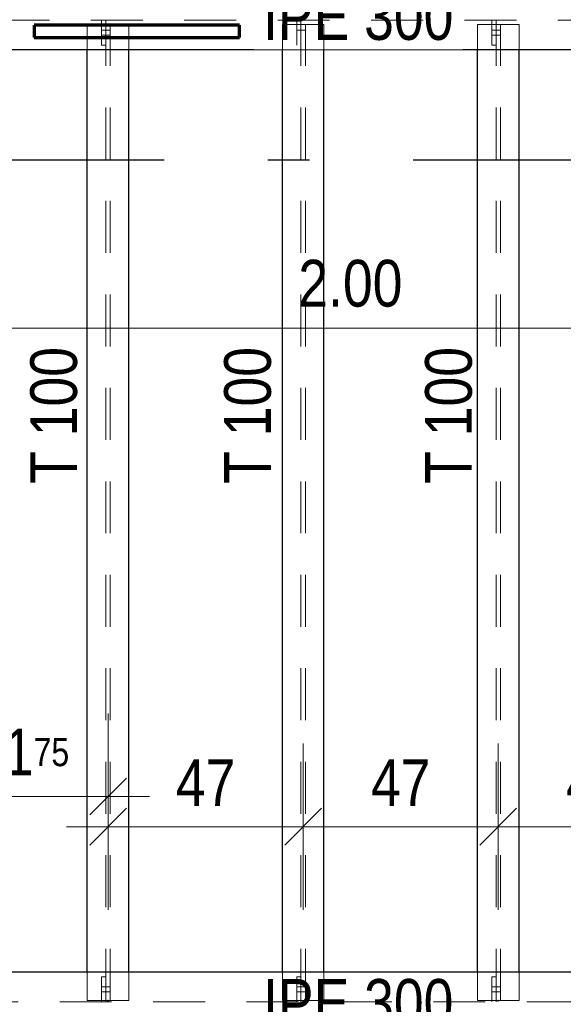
# Model space of a CAD drawing. Header units: millimetres. Extents: x -39 to 84, y 0 to 66.
# Tile 29 of 92: x -16.39 to -15.08, y 32.66 to 35.03. Entities that reach past the tile are written whole.
import ezdxf

# ---------------------------------------------------------------- set-up
doc = ezdxf.new("R2010")
doc.units = ezdxf.units.MM
doc.linetypes.add('DASHDOTX2', pattern=[2, 1, -0.5, 0, -0.5])
doc.linetypes.add('HIDDEN', pattern=[0.375, 0.25, -0.125])
doc.layers.add('2D-NovaObj-A_Wanddurchbruch', color=7, linetype='Continuous', lineweight=20)
doc.layers.add('Achsen', color=7, linetype='Continuous', lineweight=20)
doc.styles.add('Arial Narrow', font='ARIALN.TTF')
doc.dimstyles.new('Arch_Strakon_dimstyle', dxfattribs={"dimtxt": 15.75, "dimasz": 1, "dimexe": 1.25, "dimexo": 0.0625, "dimgap": 1, "dimtad": 0, "dimdec": 5, "dimzin": 12, "dimdsep": 46, "dimtxsty": 'Arial Narrow', "dimblk": 'Arrowhead_Tick', "dimsah": 1, "dimcen": 0, "dimse1": 1, "dimse2": 1, "dimclrd": 6, "dimclrt": 2, "dimazin": 0, "dimtfac": 1, "dimtdec": 4, "dimtmove": 0, "dimatfit": 3, "dimldrblk": 'NONE', "dimfxl": 1, "dimtvp": 1, "dimtolj": 1, "dimtzin": 0, "dimlwd": 13, "dimarcsym": 2})

# ---------------------------------------------------------------- blocks, each defined once
blk = doc.blocks.new('Arrowhead_Tick')
at = {"color": 0, "linetype": 'Continuous', "lineweight": -2}
for p, q in [((0, 20), (0, -10)), ((-1, 0), (0, 0)), ((10, 0), (0, 0))]:
    blk.add_line(p, q, dxfattribs=at)
at = {"color": 2, "linetype": 'Continuous', "lineweight": 35}
blk.add_line((4.42, 4.42), (-4.42, -4.42), dxfattribs=at)
blk = doc.blocks.new('*D37')
at = {"layer": '2D-NovaObj-A_Wanddurchbruch', "color": 6, "linetype": 'Continuous', "lineweight": 13}
blk.add_line((-16.5874, 34.2911), (-14.6074, 34.2911), dxfattribs=at)
at = {"layer": 'Defpoints', "color": 0}
for p in [(-14.5974, 34.2911), (-16.5974, 33.1207), (-14.5974, 32.7409)]:
    blk.add_point(p, dxfattribs=at)
at = {"layer": '2D-NovaObj-A_Wanddurchbruch', "color": 6, "lineweight": 13, "xscale": 0.01, "yscale": 0.01, "zscale": 0.01}
blk.add_blockref('Arrowhead_Tick', (-14.5974, 34.2911), dxfattribs=at)
at = {"layer": '2D-NovaObj-A_Wanddurchbruch', "color": 6, "lineweight": 13, "xscale": 0.01, "yscale": 0.01, "zscale": 0.01, "rotation": 180}
blk.add_blockref('Arrowhead_Tick', (-16.5974, 34.2911), dxfattribs=at)
at = {"layer": '2D-NovaObj-A_Wanddurchbruch', "color": 3, "lineweight": 35, "insert": (-15.5974, 34.3985), "char_height": 0.1125, "attachment_point": 5, "style": 'Arial Narrow'}
blk.add_mtext('\\A1;2.00', dxfattribs=at)
blk = doc.blocks.new('_None')
blk = doc.blocks.new('*D48')
at = {"layer": '2D-NovaObj-A_Wanddurchbruch', "color": 6, "linetype": 'Continuous', "lineweight": 13}
blk.add_line((-16.5874, 33.1636), (-16.1911, 33.1636), dxfattribs=at)
at = {"layer": 'Defpoints', "color": 0}
for p in [(-16.1811, 33.1636), (-16.1811, 32.6723), (-16.5974, 32.6207)]:
    blk.add_point(p, dxfattribs=at)
at = {"layer": '2D-NovaObj-A_Wanddurchbruch', "color": 6, "lineweight": 13, "xscale": 0.01, "yscale": 0.01, "zscale": 0.01}
blk.add_blockref('Arrowhead_Tick', (-16.1811, 33.1636), dxfattribs=at)
at = {"layer": '2D-NovaObj-A_Wanddurchbruch', "color": 6, "lineweight": 13, "xscale": 0.01, "yscale": 0.01, "zscale": 0.01, "rotation": 180}
blk.add_blockref('Arrowhead_Tick', (-16.5974, 33.1636), dxfattribs=at)
at = {"layer": '2D-NovaObj-A_Wanddurchbruch', "color": 3, "lineweight": 35, "insert": (-16.3892, 33.2701), "char_height": 0.1125, "attachment_point": 5, "style": 'Arial Narrow'}
blk.add_mtext('\\A1;41{\\A1;\\H.6x;\\S75;}', dxfattribs=at)
blk = doc.blocks.new('*D49')
at = {"layer": '2D-NovaObj-A_Wanddurchbruch', "color": 6, "linetype": 'Continuous', "lineweight": 13}
blk.add_line((-16.1711, 33.0911), (-15.7211, 33.0911), dxfattribs=at)
at = {"layer": 'Defpoints', "color": 0}
for p in [(-15.7111, 33.0911), (-16.1811, 32.6723), (-15.7111, 32.6723)]:
    blk.add_point(p, dxfattribs=at)
at = {"layer": '2D-NovaObj-A_Wanddurchbruch', "color": 6, "lineweight": 13, "xscale": 0.01, "yscale": 0.01, "zscale": 0.01}
blk.add_blockref('Arrowhead_Tick', (-15.7111, 33.0911), dxfattribs=at)
at = {"layer": '2D-NovaObj-A_Wanddurchbruch', "color": 6, "lineweight": 13, "xscale": 0.01, "yscale": 0.01, "zscale": 0.01, "rotation": 180}
blk.add_blockref('Arrowhead_Tick', (-16.1811, 33.0911), dxfattribs=at)
at = {"layer": '2D-NovaObj-A_Wanddurchbruch', "color": 3, "lineweight": 35, "insert": (-15.9461, 33.1973), "char_height": 0.1125, "attachment_point": 5, "style": 'Arial Narrow'}
blk.add_mtext('\\A1;47', dxfattribs=at)
blk = doc.blocks.new('*D50')
at = {"layer": '2D-NovaObj-A_Wanddurchbruch', "color": 6, "linetype": 'Continuous', "lineweight": 13}
blk.add_line((-15.7011, 33.0911), (-15.2511, 33.0911), dxfattribs=at)
at = {"layer": 'Defpoints', "color": 0}
for p in [(-15.2411, 33.0911), (-15.7111, 32.6723), (-15.2411, 32.6723)]:
    blk.add_point(p, dxfattribs=at)
at = {"layer": '2D-NovaObj-A_Wanddurchbruch', "color": 6, "lineweight": 13, "xscale": 0.01, "yscale": 0.01, "zscale": 0.01}
blk.add_blockref('Arrowhead_Tick', (-15.2411, 33.0911), dxfattribs=at)
at = {"layer": '2D-NovaObj-A_Wanddurchbruch', "color": 6, "lineweight": 13, "xscale": 0.01, "yscale": 0.01, "zscale": 0.01, "rotation": 180}
blk.add_blockref('Arrowhead_Tick', (-15.7111, 33.0911), dxfattribs=at)
at = {"layer": '2D-NovaObj-A_Wanddurchbruch', "color": 3, "lineweight": 35, "insert": (-15.4761, 33.1973), "char_height": 0.1125, "attachment_point": 5, "style": 'Arial Narrow'}
blk.add_mtext('\\A1;47', dxfattribs=at)
blk = doc.blocks.new('*D51')
at = {"layer": '2D-NovaObj-A_Wanddurchbruch', "color": 6, "linetype": 'Continuous', "lineweight": 13}
blk.add_line((-15.2311, 33.0911), (-14.7811, 33.0911), dxfattribs=at)
at = {"layer": 'Defpoints', "color": 0}
for p in [(-14.7711, 33.0911), (-15.2411, 32.6723), (-14.7711, 32.6723)]:
    blk.add_point(p, dxfattribs=at)
at = {"layer": '2D-NovaObj-A_Wanddurchbruch', "color": 6, "lineweight": 13, "xscale": 0.01, "yscale": 0.01, "zscale": 0.01}
blk.add_blockref('Arrowhead_Tick', (-14.7711, 33.0911), dxfattribs=at)
at = {"layer": '2D-NovaObj-A_Wanddurchbruch', "color": 6, "lineweight": 13, "xscale": 0.01, "yscale": 0.01, "zscale": 0.01, "rotation": 180}
blk.add_blockref('Arrowhead_Tick', (-15.2411, 33.0911), dxfattribs=at)
at = {"layer": '2D-NovaObj-A_Wanddurchbruch', "color": 3, "lineweight": 35, "insert": (-15.0061, 33.1973), "char_height": 0.1125, "attachment_point": 5, "style": 'Arial Narrow'}
blk.add_mtext('\\A1;47', dxfattribs=at)
blk = doc.blocks.new('*D84')
at = {"layer": '2D-NovaObj-A_Wanddurchbruch', "color": 6, "linetype": 'Continuous', "lineweight": 13}
blk.add_line((-16.5874, 31.0911), (-14.6074, 31.0911), dxfattribs=at)
at = {"layer": 'Defpoints', "color": 0}
for p in [(-16.5974, 32.8707), (-14.5974, 31.0911), (-14.5974, 30.7089)]:
    blk.add_point(p, dxfattribs=at)
at = {"layer": '2D-NovaObj-A_Wanddurchbruch', "color": 6, "lineweight": 13, "xscale": 0.01, "yscale": 0.01, "zscale": 0.01}
blk.add_blockref('Arrowhead_Tick', (-14.5974, 31.0911), dxfattribs=at)
at = {"layer": '2D-NovaObj-A_Wanddurchbruch', "color": 6, "lineweight": 13, "xscale": 0.01, "yscale": 0.01, "zscale": 0.01, "rotation": 180}
blk.add_blockref('Arrowhead_Tick', (-16.5974, 31.0911), dxfattribs=at)
at = {"layer": '2D-NovaObj-A_Wanddurchbruch', "color": 2, "lineweight": 35, "insert": (-15.5974, 31.2215), "char_height": 0.1575, "attachment_point": 5, "style": 'Arial Narrow'}
blk.add_mtext('\\A1;2000', dxfattribs=at)
blk = doc.blocks.new('*D86')
at = {"layer": '2D-NovaObj-A_Wanddurchbruch', "color": 6, "linetype": 'Continuous', "lineweight": 13}
blk.add_line((-16.5874, 38.3478), (-14.6074, 38.3478), dxfattribs=at)
at = {"layer": 'Defpoints', "color": 0}
for p in [(-14.5974, 38.3478), (-14.5974, 36.0609), (-16.5974, 32.8207)]:
    blk.add_point(p, dxfattribs=at)
at = {"layer": '2D-NovaObj-A_Wanddurchbruch', "color": 6, "lineweight": 13, "xscale": 0.01, "yscale": 0.01, "zscale": 0.01}
blk.add_blockref('Arrowhead_Tick', (-14.5974, 38.3478), dxfattribs=at)
at = {"layer": '2D-NovaObj-A_Wanddurchbruch', "color": 6, "lineweight": 13, "xscale": 0.01, "yscale": 0.01, "zscale": 0.01, "rotation": 180}
blk.add_blockref('Arrowhead_Tick', (-16.5974, 38.3478), dxfattribs=at)
at = {"layer": '2D-NovaObj-A_Wanddurchbruch', "color": 2, "lineweight": 35, "insert": (-15.5974, 38.4782), "char_height": 0.1575, "attachment_point": 5, "style": 'Arial Narrow'}
blk.add_mtext('\\A1;2000', dxfattribs=at)

msp = doc.modelspace()

# ---------------------------------------------------------------- linework, layer by layer
at = {"color": 6, "linetype": 'HIDDEN', "lineweight": 13, "ltscale": 0.5}
for p, q in [((-16.1965649, 34.97238), (-16.1965649, 35.03238)), ((-16.1865649, 35.02238), (-16.1865649, 35.03238)), ((-15.2565649, 34.97238), (-15.2565649, 35.03238)), ((-15.2465649, 35.02238), (-15.2465649, 35.03238)), ((-16.2310649, 34.96093), (-16.2310649, 35.02238)), ((-16.1310649, 35.02238), (-16.2310649, 35.02238)), ((-16.1865649, 35.0083734), (-16.1965649, 35.0083734)), ((-16.1865649, 32.6723499), (-16.1865649, 35.02238)), ((-16.1755649, 35.0083735), (-16.1865649, 35.0083734)), ((-16.1755649, 32.6723499), (-16.1755649, 35.02238)), ((-16.1310649, 34.96093), (-16.1310649, 35.02238)), ((-15.2465649, 35.0083778), (-15.2565649, 35.0083778)), ((-15.2465649, 32.6723499), (-15.2465649, 35.02238)), ((-15.2355649, 35.0083779), (-15.2465649, 35.0083778)), ((-15.2355649, 32.6723499), (-15.2355649, 35.02238)), ((-15.1910649, 34.96093), (-15.1910649, 35.02238)), ((-16.1865649, 34.9963734), (-16.1965649, 34.9963734)), ((-16.1755649, 34.9963735), (-16.1865649, 34.9963734)), ((-15.7165649, 34.9963756), (-15.7265649, 34.9963756)), ((-15.7055649, 34.9963757), (-15.7165649, 34.9963756)), ((-15.2465649, 34.9963778), (-15.2565649, 34.9963778)), ((-15.2355649, 34.9963779), (-15.2465649, 34.9963778)), ((-16.1865649, 34.97238), (-16.1965649, 34.97238)), ((-15.7165649, 34.97238), (-15.7265649, 34.97238)), ((-15.2465649, 34.97238), (-15.2565649, 34.97238)), ((-16.2310649, 32.6723499), (-16.2310649, 32.7408999)), ((-16.1310649, 32.6723499), (-16.1310649, 32.7408999)), ((-15.1910649, 32.6723499), (-15.1910649, 32.7408999)), ((-16.1965649, 32.6694499), (-16.1965649, 32.7294499)), ((-16.1865649, 32.7294499), (-16.1965649, 32.7294499)), ((-15.2565649, 32.6694499), (-15.2565649, 32.7294499)), ((-15.2465649, 32.7294499), (-15.2565649, 32.7294499)), ((-16.1865649, 32.7054323), (-16.1965649, 32.7054323)), ((-16.1865649, 32.6934323), (-16.1965649, 32.6934323)), ((-16.1755649, 32.7054322), (-16.1865649, 32.7054323)), ((-16.1755649, 32.6934322), (-16.1865649, 32.6934323)), ((-15.2465649, 32.7054278), (-15.2565649, 32.7054279)), ((-15.2465649, 32.6934279), (-15.2565649, 32.6934279)), ((-15.2355649, 32.7054278), (-15.2465649, 32.7054278)), ((-15.2355649, 32.6934278), (-15.2465649, 32.6934279)), ((-16.1310649, 32.6723499), (-16.2310649, 32.6723499)), ((-16.1865649, 32.6694499), (-16.1865649, 32.6723499)), ((-15.2465649, 32.6694499), (-15.2465649, 32.6723499))]:
    msp.add_line(p, q, dxfattribs=at)
at = {"layer": '2D-NovaObj-A_Wanddurchbruch', "color": 9, "linetype": 'Continuous', "lineweight": 0}
for centre in [(-16.1810649, 32.6723499), (-15.7110649, 32.6723499), (-15.2410649, 32.6723499)]:
    msp.add_circle(centre, 0.00111, dxfattribs=at)
at = {"layer": 'Achsen', "color": 1, "linetype": 'Continuous', "lineweight": 70}
for p, q in [((-15.8643414, 35.0204035), (-16.3593366, 35.0204035)), ((-16.3593366, 35.0204035), (-16.3593366, 34.990399)), ((-15.8643414, 34.990399), (-15.8643414, 35.0204035)), ((-16.3593366, 34.990399), (-15.8643414, 34.990399))]:
    msp.add_line(p, q, dxfattribs=at)
at = {"layer": 'Achsen', "color": 3, "linetype": 'Continuous', "lineweight": 25}
for p, q in [((-14.5223713, 34.96093), (-16.4173713, 34.96093)), ((-16.2310649, 32.7408999), (-16.2310649, 34.96093)), ((-16.1310649, 32.7408999), (-16.1310649, 34.96093)), ((-15.1910649, 32.7408999), (-15.1910649, 34.96093))]:
    msp.add_line(p, q, dxfattribs=at)
at = {"layer": 'Achsen', "color": 3, "linetype": 'DASHDOTX2', "lineweight": 25, "ltscale": 0.5}
msp.add_line((-25.3461834, 34.6958917), (-13.9133285, 34.6958917), dxfattribs=at)

# ---------------------------------------------------------------- texts
at = {"color": 3, "lineweight": 25, "style": 'Arial Narrow'}
for p in [(-16.255939, 33.9162337), (-15.7888895, 33.9162337), (-15.3048563, 33.9162337)]:
    msp.add_text('T 100', height=0.1125, rotation=90, dxfattribs=at).set_placement(p)

# ---------------------------------------------------------------- dimensions: what is measured, and where the dimension line sits
at = {"layer": '2D-NovaObj-A_Wanddurchbruch', "lineweight": 35}
for base, p1, p2, text, override, picture, middle in [((-14.5973713, 38.3478175), (-16.5974184, 32.8207158), (-14.5973713, 36.06093), '2000', {"dimscale": 0.01, "dimtxt": 15.75, "dimasz": 1, "dimgap": 5, "dimtad": 1, "dimjust": 0, "dimtih": 0, "dimtoh": 0, "dimdec": 6, "dimdsep": 46, "dimtxsty": 'Arial Narrow', "dimclrd": 6, "dimclrt": 2, "dimtix": 1, "dimtofl": 255, "dimtmove": 0, "dimatfit": 2, "dimfxl": 0, "dimfxlon": 0, "dimtvp": 31.746032, "dimlwd": 13}, '*D86', (-15.5973948, 38.3478175)), ((-14.5973713, 34.2910883), (-16.5973713, 33.1207158), (-14.5973713, 32.7408999), '2.00', {"dimscale": 0.01, "dimtxt": 11.25, "dimasz": 1, "dimgap": 5, "dimtad": 1, "dimjust": 0, "dimtih": 0, "dimtoh": 0, "dimdec": 6, "dimdsep": 46, "dimtxsty": 'Arial Narrow', "dimclrd": 6, "dimclrt": 3, "dimtix": 1, "dimtofl": 255, "dimtmove": 0, "dimatfit": 2, "dimfxl": 0, "dimfxlon": 0, "dimtvp": 44.444444, "dimlwd": 13}, '*D37', (-15.5973713, 34.2910883)), ((-16.1810649, 33.1635883), (-16.5973713, 32.6207158), (-16.1810649, 32.6723499), '41{\\A1;\\H.6x;\\S75;}', {"dimscale": 0.01, "dimtxt": 11.25, "dimasz": 1, "dimgap": 5, "dimtad": 1, "dimjust": 0, "dimtih": 0, "dimtoh": 0, "dimdec": 6, "dimdsep": 46, "dimtxsty": 'Arial Narrow', "dimclrd": 6, "dimclrt": 3, "dimtix": 1, "dimtofl": 255, "dimtmove": 0, "dimatfit": 2, "dimfxl": 0, "dimfxlon": 0, "dimtvp": 44.444444, "dimlwd": 13}, '*D48', (-16.3892181, 33.1635883)), ((-15.7110649, 33.0910883), (-16.1810649, 32.6723499), (-15.7110649, 32.6723499), '47', {"dimscale": 0.01, "dimtxt": 11.25, "dimasz": 1, "dimgap": 5, "dimtad": 1, "dimjust": 0, "dimtih": 0, "dimtoh": 0, "dimdec": 6, "dimdsep": 46, "dimtxsty": 'Arial Narrow', "dimclrd": 6, "dimclrt": 3, "dimtix": 1, "dimtofl": 255, "dimtmove": 0, "dimatfit": 2, "dimfxl": 0, "dimfxlon": 0, "dimtvp": 44.444444, "dimlwd": 13}, '*D49', (-15.9460649, 33.0910883)), ((-15.2410649, 33.0910883), (-15.7110649, 32.6723499), (-15.2410649, 32.6723499), '47', {"dimscale": 0.01, "dimtxt": 11.25, "dimasz": 1, "dimgap": 5, "dimtad": 1, "dimjust": 0, "dimtih": 0, "dimtoh": 0, "dimdec": 6, "dimdsep": 46, "dimtxsty": 'Arial Narrow', "dimclrd": 6, "dimclrt": 3, "dimtix": 1, "dimtofl": 255, "dimtmove": 0, "dimatfit": 2, "dimfxl": 0, "dimfxlon": 0, "dimtvp": 44.444444, "dimlwd": 13}, '*D50', (-15.4760649, 33.0910883)), ((-14.7710649, 33.0910883), (-15.2410649, 32.6723499), (-14.7710649, 32.6723499), '47', {"dimscale": 0.01, "dimtxt": 11.25, "dimasz": 1, "dimgap": 5, "dimtad": 1, "dimjust": 0, "dimtih": 0, "dimtoh": 0, "dimdec": 6, "dimdsep": 46, "dimtxsty": 'Arial Narrow', "dimclrd": 6, "dimclrt": 3, "dimtix": 1, "dimtofl": 255, "dimtmove": 0, "dimatfit": 2, "dimfxl": 0, "dimfxlon": 0, "dimtvp": 44.444444, "dimlwd": 13}, '*D51', (-15.0060649, 33.0910883)), ((-14.5973713, 31.0910883), (-16.5974184, 32.8707158), (-14.5973713, 30.7089499), '2000', {"dimscale": 0.01, "dimtxt": 15.75, "dimasz": 1, "dimgap": 5, "dimtad": 1, "dimjust": 0, "dimtih": 0, "dimtoh": 0, "dimdec": 6, "dimdsep": 46, "dimtxsty": 'Arial Narrow', "dimclrd": 6, "dimclrt": 2, "dimtix": 1, "dimtofl": 255, "dimtmove": 0, "dimatfit": 2, "dimfxl": 0, "dimfxlon": 0, "dimtvp": 31.746032, "dimlwd": 13}, '*D84', (-15.5973948, 31.0910883))]:
    dim = msp.add_linear_dim(base=base, p1=p1, p2=p2, text=text, dimstyle='Arch_Strakon_dimstyle', override=override, dxfattribs=at)
    dim.commit()
    dim.dimension.update_dxf_attribs({"geometry": picture, "text_midpoint": middle, "dimtype": 160})

# ---------------------------------------------------------------- next in the draw order: texts
at = {"color": 3, "lineweight": 25, "char_height": 0.1125, "attachment_point": 7, "line_spacing_factor": 0.9, "style": 'Arial Narrow', "bg_fill": 3, "box_fill_scale": 1.2, "bg_fill_color": 256, "bg_fill_true_color": 13158600, "bg_fill_transparency": 0}
for insert in [(-15.8078153, 34.983416), (-15.8078153, 32.6102563)]:
    msp.add_mtext('IPE 300', dxfattribs=dict(at, insert=insert))

# ---------------------------------------------------------------- next in the draw order: linework, layer by layer
at = {"color": 6, "linetype": 'HIDDEN', "lineweight": 13, "ltscale": 0.5}
for p, q in [((-14.5223713, 35.03238), (-16.4173713, 35.03238)), ((-15.7265649, 34.97238), (-15.7265649, 35.03238)), ((-15.7165649, 35.02238), (-15.7165649, 35.03238)), ((-15.7610649, 34.96093), (-15.7610649, 35.02238)), ((-15.6610649, 35.02238), (-15.7610649, 35.02238)), ((-15.7165649, 35.0083756), (-15.7265649, 35.0083756)), ((-15.7165649, 32.6723499), (-15.7165649, 35.02238)), ((-15.7055649, 35.0083757), (-15.7165649, 35.0083756)), ((-15.7055649, 32.6723499), (-15.7055649, 35.02238)), ((-15.6610649, 34.96093), (-15.6610649, 35.02238)), ((-15.2910649, 34.96093), (-15.2910649, 35.02238)), ((-15.1910649, 35.02238), (-15.2910649, 35.02238)), ((-15.7610649, 32.6723499), (-15.7610649, 32.7408999)), ((-15.6610649, 32.6723499), (-15.6610649, 32.7408999)), ((-15.2910649, 32.6723499), (-15.2910649, 32.7408999)), ((-15.7265649, 32.6694499), (-15.7265649, 32.7294499)), ((-15.7165649, 32.7294499), (-15.7265649, 32.7294499)), ((-15.7165649, 32.7054301), (-15.7265649, 32.7054301)), ((-15.7165649, 32.6934301), (-15.7265649, 32.6934301)), ((-15.7055649, 32.70543), (-15.7165649, 32.7054301)), ((-15.7055649, 32.69343), (-15.7165649, 32.6934301)), ((-14.5973713, 32.6694499), (-16.4173713, 32.6694499)), ((-15.6610649, 32.6723499), (-15.7610649, 32.6723499)), ((-15.7165649, 32.6694499), (-15.7165649, 32.6723499)), ((-15.1910649, 32.6723499), (-15.2910649, 32.6723499))]:
    msp.add_line(p, q, dxfattribs=at)
at = {"layer": 'Achsen', "color": 3, "linetype": 'Continuous', "lineweight": 25}
for p, q in [((-15.7610649, 32.7408999), (-15.7610649, 34.96093)), ((-15.6610649, 32.7408999), (-15.6610649, 34.96093)), ((-15.2910649, 32.7408999), (-15.2910649, 34.96093)), ((-14.5973713, 32.7408999), (-16.4173713, 32.7408999))]:
    msp.add_line(p, q, dxfattribs=at)

doc.saveas('drawing.dxf')
